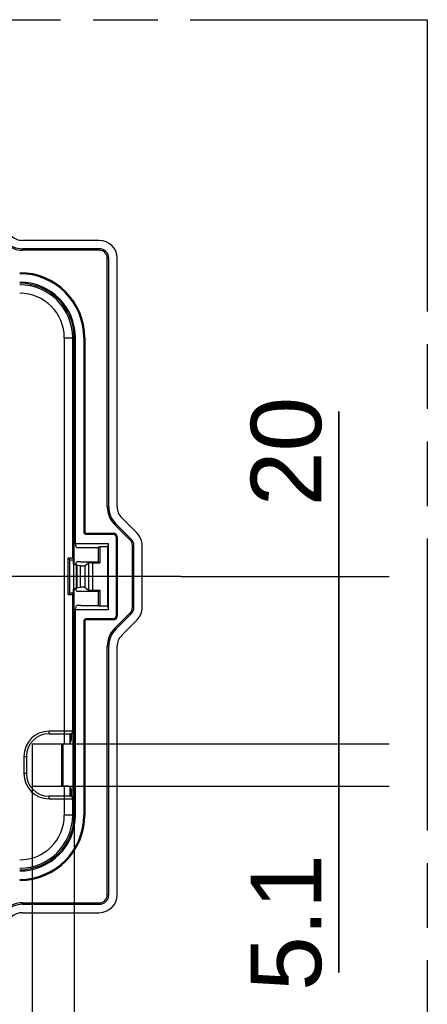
# Model space of a CAD drawing. Header units: millimetres. Extents: x 0 to 210, y 0 to 297.
# Tile 20 of 23: x 138 to 150, y 153 to 183. Entities that reach past the tile are written whole.
import ezdxf
from ezdxf.enums import TextEntityAlignment as Align

# ---------------------------------------------------------------- set-up
doc = ezdxf.new("R2010")
doc.units = ezdxf.units.MM
doc.header["$LTSCALE"] = 19.36
doc.linetypes.add('CENTER', pattern=[0.6, 0.375, -0.075, 0.075, -0.075])
doc.linetypes.add('PHANTOM', pattern=[0.8, 0.45, -0.05, 0.1, -0.05, 0.1, -0.05])
doc.layers.get('0').update_dxf_attribs({"linetype": 'CONTINUOUS'})
for name, color, linetype in [('DEFAULT_3', 7, 'PHANTOM'), ('Z_DIM_2D', 7, 'CONTINUOUS'), ('Z_START_DATUMS', 7, 'CONTINUOUS')]:
    doc.layers.add(name, color=color, linetype=linetype)
doc.styles.add('TEXTSTYLE_3', font='helveticaneueltw1g-ltcn.otf')
doc.dimstyles.new('DIMSTYLE_4', dxfattribs={"dimtxt": 2.1, "dimasz": 3.5, "dimexe": 1.5, "dimexo": 0, "dimgap": 0.525, "dimtad": 1, "dimdec": 1, "dimlfac": 4, "dimdsep": 46, "dimtxsty": 'TEXTSTYLE_3', "dimcen": 0.09, "dimclrt": 5, "dimadec": 0, "dimazin": 0, "dimtp": 0.2, "dimtm": 0.2, "dimtfac": 1, "dimtdec": 1, "dimtofl": 0, "dimtmove": 0, "dimatfit": 3, "dimfxl": 0, "dimtolj": 1, "dimarcsym": 0})
doc.dimstyles.new('DIMSTYLE_5', dxfattribs={"dimtxt": 2.1, "dimasz": 3.5, "dimexe": 1.5, "dimexo": 0, "dimgap": 0.525, "dimtad": 1, "dimdec": 1, "dimlfac": 4, "dimdsep": 46, "dimtxsty": 'TEXTSTYLE_3', "dimcen": 0.09, "dimclrt": 5, "dimadec": 0, "dimazin": 0, "dimtp": 0.1, "dimtm": 0.1, "dimtfac": 1, "dimtdec": 1, "dimtofl": 0, "dimtmove": 0, "dimatfit": 3, "dimfxl": 0, "dimtolj": 1, "dimarcsym": 0})
doc.dimstyles.new('DIMSTYLE_6', dxfattribs={"dimtxt": 2.1, "dimasz": 3.5, "dimexe": 1.5, "dimexo": 0, "dimgap": 0.525, "dimtad": 1, "dimlfac": 4, "dimdsep": 46, "dimtxsty": 'TEXTSTYLE_3', "dimcen": 0.09, "dimclrt": 5, "dimadec": 0, "dimazin": 0, "dimtp": 0.1, "dimtm": 0.1, "dimtfac": 1, "dimtofl": 0, "dimtmove": 0, "dimatfit": 3, "dimfxl": 0, "dimtolj": 1, "dimarcsym": 0})

# ---------------------------------------------------------------- blocks, each defined once
blk = doc.blocks.new('*D8')
at = {"layer": 'Z_DIM_2D', "color": 2, "linetype": 'Continuous'}
for p, q in [((147.487, 166.062), (147.487, 170.982)), ((147.487, 170.982), (147.487, 163.565)), ((142.778, 166.062), (148.987, 166.062)), ((147.487, 156.069), (147.487, 163.565)), ((139.296, 161.069), (148.987, 161.069)), ((147.487, 161.069), (147.487, 156.069))]:
    blk.add_line(p, q, dxfattribs=at)
at = {"layer": 'Z_DIM_2D', "color": 5, "linetype": 'Continuous', "style": 'TEXTSTYLE_3'}
blk.add_text('20', height=2.1, rotation=90, dxfattribs=at).set_placement((146.962, 168.161))
blk = doc.blocks.new('_NONE')
blk = doc.blocks.new('*D9')
at = {"layer": 'Z_DIM_2D', "color": 2, "linetype": 'Continuous'}
for p, q in [((147.487, 161.069), (147.487, 166.069)), ((147.487, 166.069), (147.487, 160.437)), ((139.296, 161.069), (148.987, 161.069)), ((147.487, 154.245), (147.487, 160.437)), ((139.296, 159.805), (148.987, 159.805)), ((147.487, 159.805), (147.487, 154.245))]:
    blk.add_line(p, q, dxfattribs=at)
at = {"layer": 'Z_DIM_2D', "color": 5, "linetype": 'Continuous', "style": 'TEXTSTYLE_3'}
blk.add_text('5.1', height=2.1, rotation=90, dxfattribs=at).set_placement((146.962, 157.772), align=Align.RIGHT)
blk = doc.blocks.new('*D10')
at = {"layer": 'Z_DIM_2D', "color": 2, "linetype": 'Continuous'}
for p, q in [((138.34, 159.805), (138.34, 147.609)), ((139.59, 158.937), (139.59, 147.609)), ((138.965, 149.109), (134.47, 149.109)), ((138.34, 149.109), (138.965, 149.109)), ((139.59, 149.109), (138.965, 149.109))]:
    blk.add_line(p, q, dxfattribs=at)
at = {"layer": 'Z_DIM_2D', "color": 5, "linetype": 'Continuous', "style": 'TEXTSTYLE_3'}
blk.add_text('5', height=2.1, dxfattribs=at).set_placement((135.881, 149.634), align=Align.RIGHT)

msp = doc.modelspace()

# ---------------------------------------------------------------- linework, layer by layer
at = {"color": 7, "linetype": 'Continuous'}
for p, q in [((140.34, 176.0945), (138.0473, 176.0945)), ((140.34, 175.8445), (138.0474, 175.8445)), ((140.34, 175.8008), (138.0474, 175.8008)), ((140.5788, 168.1444), (140.5788, 175.562)), ((140.6225, 168.1444), (140.6225, 175.562)), ((140.8725, 168.1444), (140.8725, 175.562)), ((139.59, 166.4314), (139.59, 173.187)), ((139.6275, 167.0424), (139.6275, 173.187)), ((139.8775, 173.187), (139.8775, 167.3995)), ((139.9081, 173.187), (139.9081, 167.3995)), ((141.4665, 167.3567), (141.0094, 167.8138)), ((141.2588, 167.149), (140.8017, 167.6061)), ((140.8327, 167.6371), (141.2898, 167.18)), ((139.9525, 167.3551), (140.765, 167.3551)), ((139.9525, 167.3245), (140.765, 167.3245)), ((140.84, 167.2495), (140.84, 164.8745)), ((140.8706, 167.2495), (140.8706, 164.8745)), ((140.6174, 167.0424), (139.6275, 167.0424)), ((139.6646, 166.931), (139.6275, 167.0424)), ((139.7896, 166.9245), (140.3025, 166.9245)), ((140.3551, 166.9507), (140.3025, 166.9245)), ((140.3025, 166.9245), (140.3025, 166.4995)), ((140.5868, 166.9507), (140.3551, 166.9507)), ((140.3551, 166.9507), (140.3551, 166.4733)), ((140.6174, 167.0424), (140.5868, 166.9507)), ((140.5868, 166.9507), (140.5868, 165.1733)), ((140.6174, 165.0816), (140.6174, 167.0424)), ((141.3288, 165.1438), (141.3288, 166.9802)), ((141.3725, 165.1438), (141.3725, 166.9802)), ((141.6225, 165.1438), (141.6225, 166.9802)), ((139.4137, 166.6134), (139.465, 166.562)), ((139.4137, 165.5261), (139.4137, 166.6134)), ((139.465, 166.562), (139.59, 166.562)), ((139.465, 165.5775), (139.465, 166.562)), ((139.5461, 166.606), (139.59, 166.562)), ((139.5661, 166.562), (139.5661, 165.5775)), ((139.5661, 166.4209), (139.6569, 166.4209)), ((139.5769, 166.4314), (139.5667, 166.4305)), ((139.5687, 166.4314), (139.5687, 166.487)), ((139.5769, 166.4314), (139.6441, 166.4314)), ((139.6441, 166.4314), (139.6646, 166.4931)), ((139.6773, 166.3902), (139.6569, 166.4209)), ((139.6569, 165.7031), (139.6569, 166.4209)), ((139.7803, 166.3816), (139.6773, 166.3902)), ((139.6773, 165.7338), (139.6773, 166.3902)), ((139.7803, 166.3816), (139.9081, 166.3816)), ((139.7803, 165.7424), (139.7803, 166.3816)), ((139.7896, 166.4995), (140.3025, 166.4995)), ((139.9081, 166.3816), (140.0223, 166.4672)), ((139.9081, 166.3816), (139.9081, 165.7424)), ((140.147, 166.4733), (140.3551, 166.4733)), ((140.3025, 166.4995), (140.3551, 166.4733)), ((139.6569, 165.7031), (139.6773, 165.7338)), ((139.6773, 165.7338), (139.7803, 165.7424)), ((139.9081, 165.7424), (139.7803, 165.7424)), ((139.9081, 165.7424), (140.0223, 165.6568)), ((139.4137, 165.5261), (139.465, 165.5775)), ((139.465, 165.5775), (139.59, 165.5775)), ((139.5461, 165.5335), (139.59, 165.5775)), ((139.6569, 165.7031), (139.5661, 165.7031)), ((139.5667, 165.6936), (139.5769, 165.6926)), ((139.5687, 165.637), (139.5687, 165.6926)), ((139.5769, 165.6926), (139.6441, 165.6926)), ((139.59, 158.937), (139.59, 165.6926)), ((139.6646, 165.631), (139.6441, 165.6926)), ((139.7896, 165.6245), (140.3025, 165.6245)), ((140.147, 165.6507), (140.3551, 165.6507)), ((140.3551, 165.6507), (140.3025, 165.6245)), ((140.3025, 165.6245), (140.3025, 165.1995)), ((140.3551, 165.6507), (140.3551, 165.1733)), ((139.6275, 165.0816), (139.6646, 165.1931)), ((139.7896, 165.1995), (140.3025, 165.1995)), ((140.3025, 165.1995), (140.3551, 165.1733)), ((140.5868, 165.1733), (140.3551, 165.1733)), ((140.5868, 165.1733), (140.6174, 165.0816)), ((139.6275, 165.0816), (140.6174, 165.0816)), ((139.6275, 158.937), (139.6275, 165.0816)), ((140.8017, 164.5179), (141.2588, 164.975)), ((141.2898, 164.9441), (140.8327, 164.487)), ((139.8775, 164.7245), (139.8775, 158.937)), ((139.9081, 164.7245), (139.9081, 158.937)), ((140.765, 164.7995), (139.9525, 164.7995)), ((140.765, 164.769), (139.9525, 164.769)), ((141.0094, 164.3102), (141.4665, 164.7673)), ((140.5788, 156.5623), (140.5788, 163.9796)), ((140.6225, 156.5623), (140.6225, 163.9796)), ((140.8725, 156.562), (140.8725, 163.9796)), ((138.84, 161.3683), (139.515, 161.3683)), ((139.515, 161.1933), (139.515, 161.3683)), ((139.5499, 161.3769), (139.5499, 159.4972)), ((138.34, 161.0686), (139.2962, 161.0686)), ((138.34, 161.0686), (138.34, 159.8054)), ((139.215, 161.0686), (139.215, 159.8054)), ((139.2586, 159.8054), (139.2586, 161.0686)), ((139.4711, 161.0834), (139.515, 161.1933)), ((138.165, 160.6933), (138.165, 160.1808)), ((138.34, 159.8054), (139.2962, 159.8054)), ((139.4711, 159.7907), (139.515, 159.6808)), ((139.515, 159.5058), (139.515, 159.6808)), ((139.515, 159.5058), (138.84, 159.5058)), ((138.0477, 156.3233), (140.3397, 156.3233)), ((138.0477, 156.2795), (140.3397, 156.2795)), ((138.0474, 156.0295), (140.34, 156.0295))]:
    msp.add_line(p, q, dxfattribs=at)
at = {"color": 9, "linetype": 'Continuous'}
for p, q in [((138.0474, 175.8008), (138.0474, 175.8445)), ((140.34, 175.8445), (140.34, 175.8008)), ((140.5788, 175.562), (140.6225, 175.562)), ((139.2962, 173.187), (139.59, 173.187)), ((139.2962, 173.187), (139.2962, 161.0686)), ((139.5461, 166.606), (139.5461, 173.187)), ((139.8775, 173.187), (139.9081, 173.187)), ((140.6225, 168.1444), (140.5788, 168.1444)), ((140.8017, 167.6061), (140.8327, 167.6371)), ((139.9081, 167.3995), (139.8775, 167.3995)), ((139.9525, 167.3245), (139.9525, 167.3551)), ((140.765, 167.3551), (140.765, 167.3245)), ((140.84, 167.2495), (140.8706, 167.2495)), ((141.2898, 167.18), (141.2588, 167.149)), ((141.3288, 166.9802), (141.3725, 166.9802)), ((140.0223, 166.4672), (140.0223, 165.6568)), ((140.147, 165.6507), (140.147, 166.4733)), ((139.5461, 161.4433), (139.5461, 165.5335)), ((141.3725, 165.1438), (141.3288, 165.1438)), ((140.8706, 164.8745), (140.84, 164.8745)), ((141.2588, 164.975), (141.2898, 164.9441)), ((139.8775, 164.7245), (139.9081, 164.7245)), ((139.9525, 164.769), (139.9525, 164.7995)), ((140.765, 164.7995), (140.765, 164.769)), ((140.8327, 164.487), (140.8017, 164.5179)), ((140.5788, 163.9796), (140.6225, 163.9796)), ((139.59, 161.4433), (138.84, 161.4433)), ((138.84, 161.3683), (138.84, 161.4433)), ((139.4711, 161.0834), (139.4711, 161.3683)), ((138.09, 160.6933), (138.165, 160.6933)), ((138.09, 160.6933), (138.09, 160.1808)), ((138.165, 160.1808), (138.09, 160.1808)), ((139.2962, 159.8054), (139.2962, 158.937)), ((139.4711, 159.5058), (139.4711, 159.7907)), ((138.84, 159.4308), (138.84, 159.5058)), ((138.84, 159.4308), (139.59, 159.4308)), ((139.4857, 159.5043), (139.4711, 159.5058)), ((139.5461, 158.937), (139.5461, 159.4308)), ((139.59, 158.937), (139.2962, 158.937)), ((139.9081, 158.937), (139.8775, 158.937)), ((140.6225, 156.5623), (140.5788, 156.5623)), ((138.0477, 156.2795), (138.0477, 156.3233)), ((140.3397, 156.3233), (140.3397, 156.2795))]:
    msp.add_line(p, q, dxfattribs=at)
for points in [[(139.4711, 161.3683), (139.4857, 161.3697), (139.4998, 161.374), (139.5127, 161.3809), (139.5241, 161.3902)], [(139.5241, 161.3902), (139.5334, 161.4016), (139.5403, 161.4146), (139.5446, 161.4286), (139.5461, 161.4433)], [(139.5461, 159.4308), (139.5446, 159.4454), (139.5403, 159.4595), (139.5334, 159.4724), (139.5241, 159.4838), (139.5127, 159.4931), (139.4998, 159.5001), (139.4857, 159.5043)]]:
    msp.add_lwpolyline(points, dxfattribs=at)
at = {"color": 7, "linetype": 'Continuous'}
for centre, radius, start, end in [((138.0474, 176.562), 0.7612, 225, 269.99999), ((138.0474, 176.562), 0.7175, 225, 269.99999), ((138.0473, 176.5617), 0.4672, 225, 269.99999), ((140.34, 175.562), 0.5325, 360, 90), ((140.34, 175.562), 0.2825, 360, 90), ((140.34, 175.562), 0.2388, 0.00001, 90), ((137.965, 173.187), 1.943, 0, 90), ((137.965, 173.187), 1.9125, 0, 90), ((137.965, 173.187), 1.6625, 0, 90), ((137.965, 173.187), 1.625, 0, 90), ((141.34, 168.1444), 0.7612, 180, 224.99999), ((141.34, 168.1444), 0.7175, 180, 224.99999), ((141.34, 168.1444), 0.4675, 180, 224.99998), ((139.9525, 167.3995), 0.075, 180, 270), ((139.9525, 167.3995), 0.0445, 180, 270), ((140.765, 167.2495), 0.1055, 0, 90), ((140.765, 167.2495), 0.075, 0, 90), ((141.09, 166.9802), 0.5325, 0, 45), ((141.09, 166.9802), 0.2388, 0.00001, 45), ((141.09, 166.9802), 0.2825, 0.00001, 45), ((141.09, 165.1438), 0.2388, 315.00001, 360), ((141.09, 165.1438), 0.2825, 315.00001, 360), ((141.09, 165.1438), 0.5325, 315, 360), ((140.765, 164.8745), 0.1055, 270, 360), ((140.765, 164.8745), 0.075, 270, 0), ((139.9525, 164.7245), 0.075, 90, 180), ((139.9525, 164.7245), 0.0445, 90, 180), ((141.34, 163.9796), 0.7612, 135, 179.99999), ((141.34, 163.9796), 0.7175, 135, 179.99999), ((141.34, 163.9796), 0.4675, 135, 179.99999), ((138.84, 160.6933), 0.675, 90, 180), ((138.84, 160.1808), 0.675, 180, 270), ((137.965, 158.937), 1.943, 270, 360), ((137.965, 158.937), 1.9125, 270, 360), ((137.965, 158.937), 1.6625, 270, 360), ((137.965, 158.937), 1.625, 270, 0), ((140.3397, 156.5623), 0.2828, 270, 0), ((140.3397, 156.5623), 0.2391, 270.00001, 0), ((140.34, 156.562), 0.5325, 270, 0), ((138.0477, 155.5614), 0.7619, 90, 134.99999), ((138.0477, 155.5614), 0.7181, 90, 134.99999), ((138.0474, 155.562), 0.4675, 90, 134.99998)]:
    msp.add_arc(centre, radius, start, end, dxfattribs=at)
at = {"color": 9, "linetype": 'Continuous'}
for centre, radius, start, end in [((137.965, 173.187), 1.581, 360, 90), ((137.965, 173.187), 1.3312, 0, 90), ((138.84, 160.6933), 0.75, 90, 180), ((138.84, 160.1808), 0.75, 180, 270), ((137.965, 158.937), 1.581, 270, 0), ((137.965, 158.937), 1.3312, 270, 360)]:
    msp.add_arc(centre, radius, start, end, dxfattribs=at)
at = {"color": 7, "linetype": 'Continuous'}
for centre, major_axis, ratio, start_param, end_param in [((139.7896, 166.9311), (0.125, 0), 0.0524078, -3.1241394, -1.5707963), ((139.2962, 166.6057), (0.25, 0), 0.0349208, 0.0349066, 1.0817524), ((139.568, 166.487), (0, 0.075), 0.0087269, -1.5707963, -0.2000693), ((139.7896, 166.493), (0.125, 0), 0.0524078, 1.5707963, 3.1241394), ((140.147, 166.4668), (0.125, 0), 0.0524078, 1.5707963, 3.0717795), ((139.2962, 165.5339), (0.25, 0), 0.0349208, -1.0817524, -0.0349066), ((139.568, 165.637), (0, 0.075), 0.0087269, -2.1598359, -1.5707963), ((139.7896, 165.6311), (0.125, 0), 0.0524078, -3.1241394, -1.5707963), ((140.147, 165.6573), (0.125, 0), 0.0524078, -3.0717795, -1.5707963), ((139.7896, 165.193), (0.125, 0), 0.0524078, 1.5707963, 3.1241394), ((139.515, 161.4433), (-0.075, 0), 0.9993908, 1.5707963, 3.1415927), ((139.2962, 161.0839), (0.175, 0), 0.0874887, -1.5707963, -0.0349066), ((139.2962, 159.7901), (0.175, 0), 0.0874887, 0.0349066, 1.5707963), ((139.515, 159.4308), (0.075, 0), 0.9993908, 6.2831853, 7.8539816)]:
    msp.add_ellipse(centre, major_axis=major_axis, ratio=ratio, start_param=start_param, end_param=end_param, dxfattribs=at)
at = {"layer": 'DEFAULT_3', "color": 91, "linetype": 'PHANTOM', "true_color": 0x80ff80}
for p, q in [((50.1286, 182.68), (150.1286, 182.68)), ((150.1286, 182.68), (150.1286, 132.68))]:
    msp.add_line(p, q, dxfattribs=at)
at = {"layer": 'Z_START_DATUMS', "color": 7, "linetype": 'CENTER'}
msp.add_line((142.778, 166.062), (116.157, 166.062), dxfattribs=at)

# ---------------------------------------------------------------- dimensions: what is measured, and where the dimension line sits
at = {"layer": 'Z_DIM_2D', "color": 2, "linetype": 'Continuous'}
for base, p1, p2, dimstyle, picture, middle in [((147.487, 161.0686), (142.778, 166.062), (139.2962, 161.0686), 'DIMSTYLE_4', '*D8', (147.487, 169.5716)), ((147.487, 159.8054), (139.2962, 161.0686), (139.2962, 159.8054), 'DIMSTYLE_5', '*D9', (147.487, 156.0085))]:
    dim = msp.add_linear_dim(base=base, p1=p1, p2=p2, angle=270, dimstyle=dimstyle, override={"dimblk1": 'NONE', "dimblk2": 'NONE', "dimsah": 1}, dxfattribs=at)
    dim.commit()
    dim.dimension.update_dxf_attribs({"geometry": picture, "text_midpoint": middle, "dimtype": 160})
dim = msp.add_linear_dim(base=(139.59, 149.109), p1=(138.34, 159.8054), p2=(139.59, 158.937), dimstyle='DIMSTYLE_6', override={"dimblk1": 'NONE', "dimblk2": 'NONE', "dimsah": 1}, dxfattribs=at)
dim.commit()
dim.dimension.update_dxf_attribs({"geometry": '*D10', "text_midpoint": (135.1755, 149.109), "dimtype": 160})

doc.saveas('drawing.dxf')
